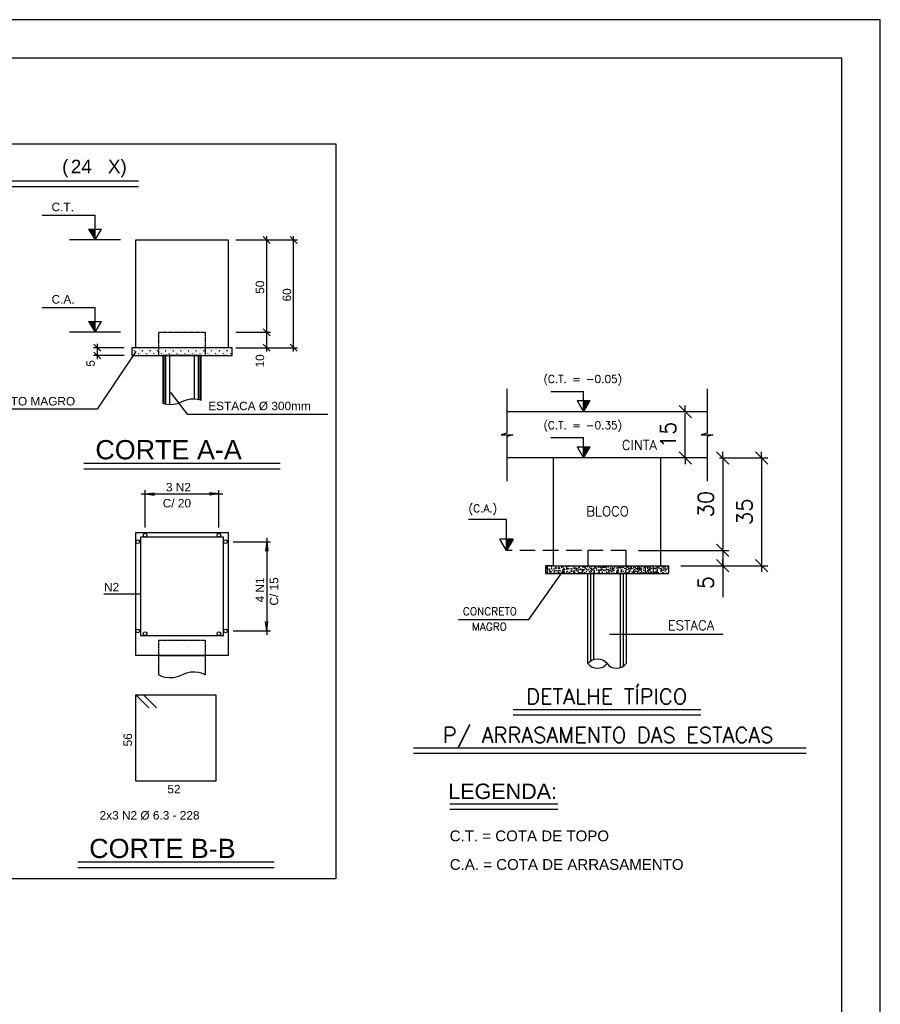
# Model space of a CAD drawing. Header units: millimetres. Extents: x 10870 to 13564, y 7013 to 8529.
# Tile 8 of 8: x 12414 to 12972, y 7889 to 8529. Entities that reach past the tile are written whole.
import ezdxf
from ezdxf.enums import TextEntityAlignment as Align

# ---------------------------------------------------------------- set-up
doc = ezdxf.new("R2010")
doc.units = ezdxf.units.MM
doc.linetypes.add('ESTILO_TQS_0001', pattern=[0.3, 0.2, -0.1])
for name, color, linetype in [('1', 1, 'Continuous'), ('2', 2, 'Continuous'), ('252', 252, 'Continuous'), ('3', 3, 'Continuous'), ('6', 6, 'Continuous'), ('COTA', 1, 'Continuous'), ('HACHURA', 1, 'Continuous'), ('PENA1', 1, 'Continuous'), ('PENA2', 2, 'Continuous'), ('PENA3', 3, 'Continuous'), ('PENA5', 5, 'Continuous'), ('PENA8', 8, 'Continuous'), ('R100', 3, 'Continuous'), ('R140', 6, 'Continuous'), ('R175', 6, 'Continuous'), ('R80', 2, 'Continuous'), ('TRACEJADO', 1, 'ESTILO_TQS_0001')]:
    doc.layers.add(name, color=color, linetype=linetype)
doc.styles.add('R80', font='romans.shx', dxfattribs={"height": 10, "bigfont": 'DDZPORT.shx'})
doc.styles.add('ROMANS', font='ROMANS.shx', dxfattribs={"height": 11})
doc.styles.get("Standard").update_dxf_attribs({"font": 'arial.ttf'})
doc.dimstyles.new('USER-25', dxfattribs={"dimscale": 0.8, "dimtxt": 10, "dimasz": 1, "dimexe": 5, "dimexo": 10, "dimgap": 7.5, "dimtad": 1, "dimdec": 1, "dimlfac": 0.5, "dimdsep": 46, "dimtxsty": 'R80', "dimblk1": 'TIC', "dimblk2": 'TIC', "dimsah": 1, "dimcen": 0, "dimclrd": 1, "dimclre": 1, "dimclrt": 2, "dimadec": 0, "dimazin": 0, "dimtfac": 1, "dimtdec": 1, "dimtmove": 0, "dimatfit": 3, "dimldrblk": 'TIC', "dimfxl": 1, "dimtolj": 1, "dimarcsym": 0})

# ---------------------------------------------------------------- blocks, each defined once
blk = doc.blocks.new('TIC')
at = {"layer": '2'}
blk.add_line((0, 0), (5, 0), dxfattribs=at)
at = {"layer": '6'}
blk.add_line((-5, -5), (5, 5), dxfattribs=at)
blk = doc.blocks.new('*D26')
at = {"layer": 'COTA', "color": 1, "lineweight": -2, "ltscale": 50, "transparency": 16777216}
for p, q in [((12815.44, 8183.84), (12874.08, 8183.84)), ((12870.08, 8184.64), (12870.08, 8185.44)), ((12870.08, 8183.84), (12870.08, 8173.84)), ((12842.94, 8173.84), (12874.08, 8173.84)), ((12870.08, 8173.04), (12870.08, 8153.44))]:
    blk.add_line(p, q, dxfattribs=at)
at = {"layer": 'Defpoints', "color": 0, "ltscale": 50, "transparency": 16777216}
for p in [(12807.44, 8183.84), (12834.94, 8173.84), (12870.08, 8173.84)]:
    blk.add_point(p, dxfattribs=at)
at = {"layer": 'COTA', "color": 1, "lineweight": -2, "ltscale": 50, "transparency": 16777216, "xscale": 0.8, "yscale": 0.8, "zscale": 0.8}
for p, rotation in [((12870.08, 8183.84), 270), ((12870.08, 8173.84), 90)]:
    blk.add_blockref('TIC', p, dxfattribs=dict(at, rotation=rotation))
at = {"layer": 'COTA', "color": 2, "ltscale": 50, "transparency": 16777216, "insert": (12859.04, 8162.84), "char_height": 10, "attachment_point": 5, "rotation": 90, "style": 'R80'}
blk.add_mtext('\\A1;5', dxfattribs=at)
blk = doc.blocks.new('*D23')
at = {"layer": 'COTA', "color": 1, "lineweight": -2, "ltscale": 50, "transparency": 16777216}
for p, q in [((12867.94, 8243.84), (12899.36, 8243.84)), ((12895.36, 8243.04), (12895.36, 8174.64)), ((12842.94, 8173.84), (12899.36, 8173.84))]:
    blk.add_line(p, q, dxfattribs=at)
at = {"layer": 'Defpoints', "color": 0, "ltscale": 50, "transparency": 16777216}
for p in [(12859.94, 8243.84), (12834.94, 8173.84), (12895.36, 8173.84)]:
    blk.add_point(p, dxfattribs=at)
at = {"layer": 'COTA', "color": 1, "lineweight": -2, "ltscale": 50, "transparency": 16777216, "xscale": 0.8, "yscale": 0.8, "zscale": 0.8}
for p, rotation in [((12895.36, 8243.84), 90), ((12895.36, 8173.84), 270)]:
    blk.add_blockref('TIC', p, dxfattribs=dict(at, rotation=rotation))
at = {"layer": 'COTA', "color": 2, "ltscale": 50, "transparency": 16777216, "insert": (12884.31, 8208.84), "char_height": 10, "attachment_point": 5, "rotation": 90, "style": 'R80'}
blk.add_mtext('\\A1;35', dxfattribs=at)
blk = doc.blocks.new('*D24')
at = {"layer": 'COTA', "color": 1, "lineweight": -2, "ltscale": 50, "transparency": 16777216}
for p, q in [((12867.94, 8243.84), (12874.08, 8243.84)), ((12870.08, 8243.04), (12870.08, 8184.64)), ((12815.44, 8183.84), (12874.08, 8183.84))]:
    blk.add_line(p, q, dxfattribs=at)
at = {"layer": 'Defpoints', "color": 0, "ltscale": 50, "transparency": 16777216}
for p in [(12859.94, 8243.84), (12807.44, 8183.84), (12870.08, 8183.84)]:
    blk.add_point(p, dxfattribs=at)
at = {"layer": 'COTA', "color": 1, "lineweight": -2, "ltscale": 50, "transparency": 16777216, "xscale": 0.8, "yscale": 0.8, "zscale": 0.8}
for p, rotation in [((12870.08, 8243.84), 90), ((12870.08, 8183.84), 270)]:
    blk.add_blockref('TIC', p, dxfattribs=dict(at, rotation=rotation))
at = {"layer": 'COTA', "color": 2, "ltscale": 50, "transparency": 16777216, "insert": (12859.04, 8213.84), "char_height": 10, "attachment_point": 5, "rotation": 90, "style": 'R80'}
blk.add_mtext('\\A1;30', dxfattribs=at)
blk = doc.blocks.new('*D25')
at = {"layer": 'COTA', "color": 1, "lineweight": -2, "ltscale": 50, "transparency": 16777216}
for p, q in [((12845.71, 8244.64), (12845.71, 8273.04)), ((12853.71, 8273.84), (12849.71, 8273.84)), ((12853.71, 8243.84), (12849.71, 8243.84))]:
    blk.add_line(p, q, dxfattribs=at)
at = {"layer": 'Defpoints', "color": 0, "ltscale": 50, "transparency": 16777216}
for p in [(12845.71, 8273.84), (12845.71, 8273.84), (12845.71, 8243.84)]:
    blk.add_point(p, dxfattribs=at)
at = {"layer": 'COTA', "color": 1, "lineweight": -2, "ltscale": 50, "transparency": 16777216, "xscale": 0.8, "yscale": 0.8, "zscale": 0.8}
for p, rotation in [((12845.71, 8273.84), 90), ((12845.71, 8243.84), 270)]:
    blk.add_blockref('TIC', p, dxfattribs=dict(at, rotation=rotation))
at = {"layer": 'COTA', "color": 2, "ltscale": 50, "transparency": 16777216, "insert": (12834.67, 8258.84), "char_height": 10, "attachment_point": 5, "rotation": 90, "style": 'R80'}
blk.add_mtext('\\A1;15', dxfattribs=at)

msp = doc.modelspace()

# ---------------------------------------------------------------- hatches: boundary and pattern name
at = {"layer": '2', "ltscale": 50}
for points in [[(12784.07, 8281.14), (12779.76, 8281.14), (12779.76, 8273.84)], [(12784.07, 8251.14), (12779.76, 8251.14), (12779.76, 8243.84)], [(12733.96, 8191.14), (12729.66, 8191.14), (12729.66, 8183.84)]]:
    msp.add_hatch(color=256, dxfattribs=at).paths.add_polyline_path(points)
at = {"layer": 'HACHURA', "ltscale": 50}
h = msp.add_hatch(dxfattribs=at)
h.set_pattern_fill('AR-CONC', color=256, scale=0.5, style=0)
h.set_pattern_definition([(50, (-68841.3054, 72608.4626), (3.58630091, -0.313760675), [0.375, -4.125]), (355, (-68841.3054, 72608.4626), (-0.69375667, 3.76096067), [0.3, -3.3]), (100.4514, (-68841.0065, 72608.4364), (2.89254691, 3.44719771), [0.31870095, -3.50571056]), (46.1842, (-68841.3054, 72609.4626), (5.33620524, -0.82759507), [0.5625, -6.1875]), (96.6356, (-68840.8607, 72609.3936), (4.67331353, 4.87058935), [0.47805144, -5.258565]), (351.1842, (-68841.3054, 72609.4626), (4.67330973, 4.870593), [0.45, -4.95]), (21, (-68840.8054, 72609.2126), (2.98453526, -2.01309445), [0.375, -4.125]), (326, (-68840.8054, 72609.2126), (1.21657666, 3.62575023), [0.3, -3.3]), (71.4514, (-68840.5566, 72609.0448), (4.20111314, 1.61265248), [0.31870095, -3.50571056]), (37.5, (-68841.3054, 72608.4626), (0.060799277, 1.664469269), [0, -3.26, 0, -3.35, 0, -3.3125]), (7.5, (-68841.3054, 72608.4626), (1.315347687, 1.97205856), [0, -1.91, 0, -3.185, 0, -1.2625]), (327.5, (-68842.4204, 72608.4626), (2.669112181, -0.112774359), [0, -1.25, 0, -3.9, 0, -5.175]), (317.5, (-68842.9204, 72608.4626), (2.915930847, 0.50052491), [0, -1.625, 0, -2.59, 0, -3.675])])
h.paths.add_polyline_path([(12834.94, 8173.84), (12829.94, 8173.84), (12759.94, 8173.84), (12754.94, 8173.84), (12754.94, 8168.84), (12834.94, 8168.84)])

# ---------------------------------------------------------------- linework, layer by layer
at = {"layer": '1', "ltscale": 50}
for p, q in [((12744.19, 8138.98), (12767.08, 8171.42)), ((12698.59, 8138.98), (12744.19, 8138.98)), ((12796.59, 8129.48), (12870.3, 8129.48))]:
    msp.add_line(p, q, dxfattribs=at)
at = {"layer": '1', "linetype": 'Continuous'}
for p, q in [((12855.81, 8076.8), (12734.05, 8076.8)), ((12924.24, 8051.8), (12669.27, 8051.8))]:
    msp.add_line(p, q, dxfattribs=at)
at = {"layer": '1', "ltscale": 50}
for points in [[(12729.94, 8288.84), (12729.94, 8259.97), (12726.18, 8258.84), (12733.7, 8258.84), (12729.94, 8257.7), (12729.94, 8228.84)], [(12859.94, 8288.84), (12859.94, 8259.97), (12856.18, 8258.84), (12863.7, 8258.84), (12859.94, 8257.7), (12859.94, 8228.84)]]:
    msp.add_lwpolyline(points, dxfattribs=at)
at = {"layer": '2', "ltscale": 50}
for centre, start, end in [((12788.69, 8105.24), 38.71799, 141.28201), ((12788.69, 8115.27), 218.71799, 321.28201), ((12801.19, 8115.27), 218.71799, 321.28201)]:
    msp.add_arc(centre, 8.01, start, end, dxfattribs=at)
at = {"layer": '252', "ltscale": 50}
for p, q in [((12784.54, 8111.82), (12784.54, 8168.84)), ((12786.34, 8112.64), (12786.34, 8168.84)), ((12803.54, 8168.84), (12803.54, 8107.87)), ((12805.34, 8168.84), (12805.34, 8108.69))]:
    msp.add_line(p, q, dxfattribs=at)
at = {"layer": '3', "ltscale": 50}
for p, q in [((12859.94, 8273.84), (12729.94, 8273.84)), ((12859.94, 8243.84), (12729.94, 8243.84)), ((12754.94, 8173.84), (12754.94, 8168.84)), ((12759.94, 8173.84), (12754.94, 8173.84)), ((12754.94, 8168.84), (12834.94, 8168.84)), ((12764.94, 8173.84), (12824.94, 8173.84)), ((12782.44, 8110.26), (12782.44, 8168.84)), ((12807.44, 8168.84), (12807.44, 8110.26)), ((12829.94, 8173.84), (12834.94, 8173.84)), ((12834.94, 8173.84), (12834.94, 8168.84))]:
    msp.add_line(p, q, dxfattribs=at)
msp.add_lwpolyline([(12759.94, 8173.84), (12829.94, 8173.84), (12829.94, 8243.84), (12759.94, 8243.84)], close=True, dxfattribs=at)
at = {"layer": '6'}
for p, q in [((12855.81, 8080.3), (12734.05, 8080.3)), ((12924.24, 8055.3), (12669.27, 8055.3)), ((12692.83, 8019.27), (12762.99, 8019.27))]:
    msp.add_line(p, q, dxfattribs=at)
at = {"layer": 'PENA1', "linetype": 'Continuous'}
msp.add_line((12692.83, 8015.77), (12762.99, 8015.77), dxfattribs=at)
at = {"layer": 'PENA1', "linetype": 'ESTILO_TQS_0001'}
msp.add_lwpolyline([(12503.94, 8115.48), (12503.94, 8125.48), (12533.94, 8125.48), (12533.94, 8115.48)], dxfattribs=at)
at = {"layer": 'PENA2', "linetype": 'Continuous'}
for p, q in [((12428.07, 8401.67), (12462.44, 8401.67)), ((12462.44, 8385.48), (12462.44, 8401.67)), ((12458.3, 8392.51), (12462.44, 8385.48)), ((12458.3, 8392.51), (12466.58, 8392.51)), ((12458.58, 8392.03), (12462.44, 8392.03)), ((12458.86, 8391.55), (12462.44, 8391.55)), ((12462.44, 8385.48), (12466.58, 8392.51)), ((12478.94, 8385.48), (12445.94, 8385.48)), ((12459.15, 8391.06), (12462.44, 8391.06)), ((12459.43, 8390.58), (12462.44, 8390.58)), ((12459.72, 8390.1), (12462.44, 8390.1)), ((12460, 8389.62), (12462.44, 8389.62)), ((12460.28, 8389.14), (12462.44, 8389.14)), ((12460.57, 8388.66), (12462.44, 8388.66)), ((12460.85, 8388.18), (12462.44, 8388.18)), ((12461.13, 8387.69), (12462.44, 8387.69)), ((12461.42, 8387.21), (12462.44, 8387.21)), ((12461.7, 8386.73), (12462.44, 8386.73)), ((12461.7, 8386.73), (12462.44, 8386.73)), ((12461.99, 8386.25), (12462.44, 8386.25)), ((12462.27, 8385.77), (12462.44, 8385.77)), ((12553.94, 8385.48), (12576.44, 8385.48)), ((12553.94, 8385.48), (12593.94, 8385.48)), ((12576.15, 8383.27), (12571.73, 8387.69)), ((12573.94, 8322.98), (12573.94, 8387.98)), ((12593.65, 8383.27), (12589.23, 8387.69)), ((12591.44, 8312.98), (12591.44, 8387.98)), ((12428.07, 8341.67), (12462.44, 8341.67)), ((12462.44, 8325.48), (12462.44, 8341.67)), ((12458.3, 8332.51), (12462.44, 8325.48)), ((12458.3, 8332.51), (12466.58, 8332.51)), ((12458.58, 8332.03), (12462.44, 8332.03)), ((12458.86, 8331.55), (12462.44, 8331.55)), ((12459.15, 8331.06), (12462.44, 8331.06)), ((12459.43, 8330.58), (12462.44, 8330.58)), ((12459.72, 8330.1), (12462.44, 8330.1)), ((12460, 8329.62), (12462.44, 8329.62)), ((12460.28, 8329.14), (12462.44, 8329.14)), ((12460.57, 8328.66), (12462.44, 8328.66)), ((12460.85, 8328.18), (12462.44, 8328.18)), ((12461.13, 8327.69), (12462.44, 8327.69)), ((12462.44, 8325.48), (12466.58, 8332.51)), ((12576.15, 8323.27), (12571.73, 8327.69)), ((12576.15, 8323.27), (12571.73, 8327.69)), ((12573.94, 8312.98), (12573.94, 8327.98)), ((12478.94, 8325.48), (12445.94, 8325.48)), ((12461.42, 8327.21), (12462.44, 8327.21)), ((12461.7, 8326.73), (12462.44, 8326.73)), ((12461.7, 8326.73), (12462.44, 8326.73)), ((12461.99, 8326.25), (12462.44, 8326.25)), ((12462.27, 8325.77), (12462.44, 8325.77)), ((12548.94, 8325.48), (12548.94, 8325.48)), ((12548.94, 8325.48), (12548.94, 8325.48)), ((12553.94, 8325.48), (12576.44, 8325.48)), ((12553.94, 8325.48), (12576.44, 8325.48)), ((12481.44, 8315.48), (12461.44, 8315.48)), ((12461.73, 8317.69), (12466.15, 8313.27)), ((12463.94, 8317.98), (12463.94, 8307.98)), ((12486.44, 8315.48), (12486.44, 8315.48)), ((12548.94, 8315.48), (12548.94, 8315.48)), ((12548.94, 8315.48), (12548.94, 8315.48)), ((12553.94, 8315.48), (12576.44, 8315.48)), ((12553.94, 8315.48), (12593.94, 8315.48)), ((12576.15, 8313.27), (12571.73, 8317.69)), ((12593.65, 8313.27), (12589.23, 8317.69)), ((12481.44, 8310.48), (12461.44, 8310.48)), ((12461.73, 8312.69), (12466.15, 8308.27)), ((12488.94, 8312.98), (12463.94, 8275.48)), ((12486.44, 8310.48), (12486.44, 8310.48)), ((12486.84, 8310.8), (12486.86, 8310.95)), ((12486.84, 8310.8), (12487.04, 8310.87)), ((12486.86, 8310.95), (12487.04, 8310.87)), ((12488, 8313.35), (12488.12, 8313.62)), ((12488, 8313.35), (12488.41, 8313.35)), ((12488.12, 8313.62), (12488.41, 8313.35)), ((12490.67, 8311.55), (12490.71, 8311.74)), ((12490.81, 8311.56), (12490.67, 8311.55)), ((12490.81, 8311.56), (12490.71, 8311.74)), ((12491.84, 8310.8), (12491.86, 8310.95)), ((12491.84, 8310.8), (12492.04, 8310.87)), ((12491.86, 8310.95), (12492.04, 8310.87)), ((12493, 8313.35), (12493.12, 8313.62)), ((12493, 8313.35), (12493.41, 8313.35)), ((12493.12, 8313.62), (12493.41, 8313.35)), ((12495.67, 8311.55), (12495.71, 8311.74)), ((12495.81, 8311.56), (12495.67, 8311.55)), ((12495.81, 8311.56), (12495.71, 8311.74)), ((12496.84, 8310.8), (12496.86, 8310.95)), ((12496.84, 8310.8), (12497.04, 8310.87)), ((12496.86, 8310.95), (12497.04, 8310.87)), ((12498, 8313.35), (12498.12, 8313.62)), ((12498, 8313.35), (12498.41, 8313.35)), ((12498.12, 8313.62), (12498.41, 8313.35)), ((12500.67, 8311.55), (12500.71, 8311.74)), ((12500.81, 8311.56), (12500.67, 8311.55)), ((12500.81, 8311.56), (12500.71, 8311.74)), ((12501.84, 8310.8), (12501.86, 8310.95)), ((12501.84, 8310.8), (12502.04, 8310.87)), ((12501.86, 8310.95), (12502.04, 8310.87)), ((12503, 8313.35), (12503.12, 8313.62)), ((12503, 8313.35), (12503.41, 8313.35)), ((12503.12, 8313.62), (12503.41, 8313.35)), ((12505.67, 8311.55), (12505.71, 8311.74)), ((12505.81, 8311.56), (12505.67, 8311.55)), ((12505.81, 8311.56), (12505.71, 8311.74)), ((12506.84, 8310.8), (12506.86, 8310.95)), ((12506.84, 8310.8), (12507.04, 8310.87)), ((12506.86, 8310.95), (12507.04, 8310.87)), ((12507.16, 8310.48), (12507.16, 8279.24)), ((12508, 8313.35), (12508.12, 8313.62)), ((12508, 8313.35), (12508.41, 8313.35)), ((12508.12, 8313.62), (12508.41, 8313.35)), ((12508.15, 8310.48), (12508.15, 8279.01)), ((12510.67, 8311.55), (12510.71, 8311.74)), ((12510.81, 8311.56), (12510.67, 8311.55)), ((12510.81, 8311.56), (12510.71, 8311.74)), ((12510.76, 8310.48), (12510.76, 8278.68)), ((12511.84, 8310.8), (12511.86, 8310.95)), ((12511.84, 8310.8), (12512.04, 8310.87)), ((12511.86, 8310.95), (12512.04, 8310.87)), ((12513, 8313.35), (12513.12, 8313.62)), ((12513, 8313.35), (12513.41, 8313.35)), ((12513.12, 8313.62), (12513.41, 8313.35)), ((12515.67, 8311.55), (12515.71, 8311.74)), ((12515.81, 8311.56), (12515.67, 8311.55)), ((12515.81, 8311.56), (12515.71, 8311.74)), ((12516.84, 8310.8), (12516.86, 8310.95)), ((12516.84, 8310.8), (12517.04, 8310.87)), ((12516.86, 8310.95), (12517.04, 8310.87)), ((12518, 8313.35), (12518.12, 8313.62)), ((12518, 8313.35), (12518.41, 8313.35)), ((12518.12, 8313.62), (12518.41, 8313.35)), ((12520.67, 8311.55), (12520.71, 8311.74)), ((12520.81, 8311.56), (12520.67, 8311.55)), ((12520.81, 8311.56), (12520.71, 8311.74)), ((12521.84, 8310.8), (12521.86, 8310.95)), ((12521.84, 8310.8), (12522.04, 8310.87)), ((12521.86, 8310.95), (12522.04, 8310.87)), ((12523, 8313.35), (12523.12, 8313.62)), ((12523, 8313.35), (12523.41, 8313.35)), ((12523.12, 8313.62), (12523.41, 8313.35)), ((12525.67, 8311.55), (12525.71, 8311.74)), ((12525.81, 8311.56), (12525.67, 8311.55)), ((12525.81, 8311.56), (12525.71, 8311.74)), ((12526.84, 8310.8), (12526.86, 8310.95)), ((12526.84, 8310.8), (12527.04, 8310.87)), ((12526.86, 8310.95), (12527.04, 8310.87)), ((12527.12, 8282.27), (12527.12, 8310.48)), ((12528, 8313.35), (12528.12, 8313.62)), ((12528, 8313.35), (12528.41, 8313.35)), ((12528.12, 8313.62), (12528.41, 8313.35)), ((12529.73, 8281.95), (12529.73, 8310.48)), ((12530.67, 8311.55), (12530.71, 8311.74)), ((12530.81, 8311.56), (12530.67, 8311.55)), ((12530.81, 8311.56), (12530.71, 8311.74)), ((12530.72, 8281.71), (12530.72, 8310.48)), ((12531.84, 8310.8), (12531.86, 8310.95)), ((12531.84, 8310.8), (12532.04, 8310.87)), ((12531.86, 8310.95), (12532.04, 8310.87)), ((12533, 8313.35), (12533.12, 8313.62)), ((12533, 8313.35), (12533.41, 8313.35)), ((12533.12, 8313.62), (12533.41, 8313.35)), ((12535.67, 8311.55), (12535.71, 8311.74)), ((12535.81, 8311.56), (12535.67, 8311.55)), ((12535.81, 8311.56), (12535.71, 8311.74)), ((12536.84, 8310.8), (12536.86, 8310.95)), ((12536.84, 8310.8), (12537.04, 8310.87)), ((12536.86, 8310.95), (12537.04, 8310.87)), ((12538, 8313.35), (12538.12, 8313.62)), ((12538, 8313.35), (12538.41, 8313.35)), ((12538.12, 8313.62), (12538.41, 8313.35)), ((12540.67, 8311.55), (12540.71, 8311.74)), ((12540.81, 8311.56), (12540.67, 8311.55)), ((12540.81, 8311.56), (12540.71, 8311.74)), ((12541.84, 8310.8), (12541.86, 8310.95)), ((12541.84, 8310.8), (12542.04, 8310.87)), ((12541.86, 8310.95), (12542.04, 8310.87)), ((12543, 8313.35), (12543.12, 8313.62)), ((12543, 8313.35), (12543.41, 8313.35)), ((12543.12, 8313.62), (12543.41, 8313.35)), ((12545.67, 8311.55), (12545.71, 8311.74)), ((12545.81, 8311.56), (12545.67, 8311.55)), ((12545.81, 8311.56), (12545.71, 8311.74)), ((12546.84, 8310.8), (12546.86, 8310.95)), ((12546.84, 8310.8), (12547.04, 8310.87)), ((12546.86, 8310.95), (12547.04, 8310.87)), ((12548, 8313.35), (12548.12, 8313.62)), ((12548, 8313.35), (12548.41, 8313.35)), ((12548.12, 8313.62), (12548.41, 8313.35)), ((12550.67, 8311.55), (12550.71, 8311.74)), ((12550.81, 8311.56), (12550.67, 8311.55)), ((12550.81, 8311.56), (12550.71, 8311.74)), ((12511.44, 8286.48), (12522.32, 8272.4)), ((12463.94, 8275.48), (12373.9, 8275.48)), ((12522.32, 8272.4), (12613.65, 8272.4)), ((12492.44, 8220.48), (12545.44, 8220.48)), ((12494.94, 8198.73), (12494.94, 8222.98)), ((12542.94, 8198.73), (12542.94, 8222.98)), ((12494.94, 8193.73), (12494.94, 8193.73)), ((12542.94, 8193.73), (12542.94, 8193.73)), ((12547.19, 8189.48), (12547.19, 8189.48)), ((12552.19, 8189.48), (12576.44, 8189.48)), ((12573.94, 8191.98), (12573.94, 8128.98)), ((12491.94, 8155.48), (12468.22, 8155.48)), ((12547.19, 8131.48), (12547.19, 8131.48)), ((12552.19, 8131.48), (12576.44, 8131.48))]:
    msp.add_line(p, q, dxfattribs=at)
msp.add_lwpolyline([(12972.41, 8528.56), (10869.91, 8528.56), (10869.91, 7043.56), (12972.41, 7043.56)], close=True, dxfattribs=at)
for points in [[(12161.44, 8447.98), (12618.94, 8447.98), (12618.94, 7970.48), (12161.44, 7970.48), (12161.44, 8447.98)], [(12290.16, 8420.23), (12490.72, 8420.23)], [(12486.44, 8315.48), (12486.44, 8310.48), (12551.44, 8310.48), (12551.44, 8315.48), (12486.44, 8315.48)], [(12531.44, 8281.51), (12531.44, 8310.48), (12506.44, 8310.48), (12506.44, 8279.44)], [(12506.44, 8279.44), (12507.86, 8279.05), (12510.53, 8278.68), (12513.47, 8278.78), (12516.03, 8279.31), (12517.27, 8279.73), (12518.94, 8280.48)], [(12518.94, 8280.48), (12520.61, 8281.23), (12521.85, 8281.65), (12524.41, 8282.18), (12527.35, 8282.28), (12530.02, 8281.91), (12531.44, 8281.51)], [(12455.19, 8236.73), (12582.69, 8236.73)], [(12488.94, 8195.48), (12548.94, 8195.48), (12548.94, 8115.48), (12488.94, 8115.48), (12488.94, 8195.48)], [(12493.69, 8193.73), (12494.06, 8194.61), (12494.94, 8194.98), (12495.82, 8194.61), (12496.19, 8193.73), (12495.82, 8192.84), (12494.94, 8192.48), (12494.06, 8192.84), (12493.69, 8193.73)], [(12496.19, 8193.73), (12495.82, 8194.61)], [(12541.69, 8193.73), (12542.06, 8194.61), (12542.94, 8194.98), (12543.82, 8194.61), (12544.19, 8193.73), (12543.82, 8192.84), (12542.94, 8192.48), (12542.06, 8192.84), (12541.69, 8193.73)], [(12544.19, 8193.73), (12543.82, 8194.61)], [(12488.94, 8189.48), (12489.31, 8190.36), (12490.19, 8190.73), (12491.07, 8190.36), (12491.44, 8189.48), (12491.07, 8188.59), (12490.19, 8188.23), (12489.31, 8188.59), (12488.94, 8189.48)], [(12491.44, 8189.48), (12491.07, 8190.36)], [(12545.94, 8189.48), (12546.31, 8190.36), (12547.19, 8190.73), (12548.07, 8190.36), (12548.44, 8189.48), (12548.07, 8188.59), (12547.19, 8188.23), (12546.31, 8188.59), (12545.94, 8189.48)], [(12548.44, 8189.48), (12548.07, 8190.36)], [(12488.94, 8131.48), (12489.31, 8132.36), (12490.19, 8132.73), (12491.07, 8132.36), (12491.44, 8131.48), (12491.07, 8130.59), (12490.19, 8130.23), (12489.31, 8130.59), (12488.94, 8131.48)], [(12491.44, 8131.48), (12491.07, 8132.36)], [(12493.69, 8129.73), (12494.06, 8130.61), (12494.94, 8130.98), (12495.82, 8130.61), (12496.19, 8129.73), (12495.82, 8128.84), (12494.94, 8128.48), (12494.06, 8128.84), (12493.69, 8129.73)], [(12496.19, 8129.73), (12495.82, 8130.61)], [(12541.69, 8129.73), (12542.06, 8130.61), (12542.94, 8130.98), (12543.82, 8130.61), (12544.19, 8129.73), (12543.82, 8128.84), (12542.94, 8128.48), (12542.06, 8128.84), (12541.69, 8129.73)], [(12544.19, 8129.73), (12543.82, 8130.61)], [(12545.94, 8131.48), (12546.31, 8132.36), (12547.19, 8132.73), (12548.07, 8132.36), (12548.44, 8131.48), (12548.07, 8130.59), (12547.19, 8130.23), (12546.31, 8130.59), (12545.94, 8131.48)], [(12548.44, 8131.48), (12548.07, 8132.36)], [(12503.94, 8102.98), (12503.94, 8115.48), (12533.94, 8115.48), (12533.94, 8102.98)], [(12533.94, 8102.98), (12532.77, 8103.53), (12531.62, 8103.96), (12530.02, 8104.41), (12527.35, 8104.78), (12524.41, 8104.68), (12521.85, 8104.15), (12520.61, 8103.73), (12518.94, 8102.98)], [(12503.94, 8102.98), (12505.11, 8102.43), (12506.26, 8101.99), (12507.86, 8101.55), (12510.53, 8101.18), (12513.47, 8101.28), (12516.03, 8101.81), (12517.27, 8102.23), (12518.94, 8102.98)], [(12451.19, 7977.73), (12578.69, 7977.73)]]:
    msp.add_lwpolyline(points, dxfattribs=at)
at = {"layer": 'PENA2', "linetype": 'ESTILO_TQS_0001'}
msp.add_lwpolyline([(12503.94, 8310.48), (12503.94, 8325.48), (12533.94, 8325.48), (12533.94, 8310.48)], dxfattribs=at)
at = {"layer": 'PENA2', "linetype": 'Continuous'}
for centre in [(12486.62, 8314.85), (12489.17, 8315.3), (12491.62, 8314.85), (12494.17, 8315.3), (12496.62, 8314.85), (12499.17, 8315.3), (12501.62, 8314.85), (12504.17, 8315.3), (12506.62, 8314.85), (12509.17, 8315.3), (12511.62, 8314.85), (12514.17, 8315.3), (12516.62, 8314.85), (12519.17, 8315.3), (12521.62, 8314.85), (12524.17, 8315.3), (12526.62, 8314.85), (12529.17, 8315.3), (12531.62, 8314.85), (12534.17, 8315.3), (12536.62, 8314.85), (12539.17, 8315.3), (12541.62, 8314.85), (12544.17, 8315.3), (12546.62, 8314.85), (12549.17, 8315.3), (12486.44, 8314.62), (12486.93, 8312.24), (12488.63, 8311.21), (12490.04, 8313.09), (12490.73, 8314.52), (12491.44, 8314.62), (12491.93, 8312.24), (12493.63, 8311.21), (12495.73, 8314.52), (12496.44, 8314.62), (12496.93, 8312.24), (12498.63, 8311.21), (12500.04, 8313.09), (12500.73, 8314.52), (12501.44, 8314.62), (12501.93, 8312.24), (12503.63, 8311.21), (12505.04, 8313.09), (12505.73, 8314.52), (12506.44, 8314.62), (12506.93, 8312.24), (12508.63, 8311.21), (12510.04, 8313.09), (12510.73, 8314.52), (12511.44, 8314.62), (12511.93, 8312.24), (12513.63, 8311.21), (12515.04, 8313.09), (12515.73, 8314.52), (12516.44, 8314.62), (12516.93, 8312.24), (12518.63, 8311.21), (12520.04, 8313.09), (12520.73, 8314.52), (12521.44, 8314.62), (12521.93, 8312.24), (12523.63, 8311.21), (12525.04, 8313.09), (12525.73, 8314.52), (12526.44, 8314.62), (12526.93, 8312.24), (12528.63, 8311.21), (12530.04, 8313.09), (12530.73, 8314.52), (12531.44, 8314.62), (12531.93, 8312.24), (12533.63, 8311.21), (12535.04, 8313.09), (12535.73, 8314.52), (12536.44, 8314.62), (12536.93, 8312.24), (12538.63, 8311.21), (12540.04, 8313.09), (12540.73, 8314.52), (12541.44, 8314.62), (12541.93, 8312.24), (12543.63, 8311.21), (12545.04, 8313.09), (12545.73, 8314.52), (12546.44, 8314.62), (12546.93, 8312.24), (12548.63, 8311.21), (12550.04, 8313.09), (12550.73, 8314.52)]:
    msp.add_circle(centre, 0.000125, dxfattribs=at)
at = {"layer": 'PENA3', "linetype": 'Continuous'}
for p, q in [((12494.94, 8193.73), (12494.94, 8193.73)), ((12542.94, 8193.73), (12542.94, 8193.73)), ((12547.19, 8189.48), (12547.19, 8189.48)), ((12547.19, 8131.48), (12547.19, 8131.48))]:
    msp.add_line(p, q, dxfattribs=at)
msp.add_lwpolyline([(12488.94, 8385.48), (12548.94, 8385.48), (12548.94, 8315.48), (12488.94, 8315.48), (12488.94, 8385.48)], dxfattribs=at)
at = {"layer": 'PENA5', "linetype": 'Continuous'}
for p, q in [((12494.94, 8220.48), (12501.14, 8221.29)), ((12494.94, 8220.48), (12501.14, 8219.66)), ((12542.94, 8220.48), (12536.74, 8221.29)), ((12542.94, 8220.48), (12536.74, 8219.66)), ((12573.94, 8189.48), (12573.12, 8183.28)), ((12573.94, 8189.48), (12574.76, 8183.28)), ((12573.94, 8131.48), (12573.12, 8137.67)), ((12573.94, 8131.48), (12574.76, 8137.67))]:
    msp.add_line(p, q, dxfattribs=at)
for points in [[(12290.16, 8423.98), (12490.72, 8423.98)], [(12455.19, 8240.48), (12582.69, 8240.48)], [(12491.94, 8192.48), (12491.94, 8128.48), (12545.94, 8128.48), (12545.94, 8192.48), (12491.94, 8192.48)], [(12488.94, 8089.98), (12540.94, 8089.98), (12540.94, 8033.98), (12488.94, 8033.98), (12488.94, 8089.98)], [(12488.94, 8089.98), (12497.43, 8081.49)], [(12493.94, 8089.98), (12502.43, 8081.49)], [(12451.19, 7981.48), (12578.69, 7981.48)]]:
    msp.add_lwpolyline(points, dxfattribs=at)
at = {"layer": 'PENA8', "linetype": 'Continuous'}
msp.add_lwpolyline([(12947.41, 8503.56), (10919.91, 8503.56), (10919.91, 7068.56), (12947.41, 7068.56), (12947.41, 8503.56)], dxfattribs=at)
at = {"layer": 'R80', "ltscale": 50}
for p, q in [((12758.54, 8287.05), (12779.76, 8287.05)), ((12779.76, 8273.84), (12779.76, 8287.05)), ((12775.46, 8281.14), (12784.07, 8281.14)), ((12775.46, 8281.14), (12779.76, 8273.84)), ((12779.76, 8273.84), (12784.07, 8281.14)), ((12758.54, 8257.05), (12779.76, 8257.05)), ((12775.46, 8251.14), (12784.07, 8251.14)), ((12775.46, 8251.14), (12779.76, 8243.84)), ((12779.76, 8243.84), (12779.76, 8257.05)), ((12779.76, 8243.84), (12784.07, 8251.14)), ((12729.66, 8203.99), (12705.03, 8203.99)), ((12729.66, 8183.84), (12729.66, 8203.99)), ((12729.66, 8183.84), (12725.35, 8191.14)), ((12733.96, 8191.14), (12725.35, 8191.14)), ((12733.96, 8191.14), (12729.66, 8183.84))]:
    msp.add_line(p, q, dxfattribs=at)
at = {"layer": 'TRACEJADO', "ltscale": 50}
for p, q in [((12778.36, 8183.84), (12729.66, 8183.84)), ((12807.44, 8183.84), (12782.44, 8183.84)), ((12782.44, 8183.84), (12782.44, 8173.84)), ((12807.44, 8173.84), (12807.44, 8183.84))]:
    msp.add_line(p, q, dxfattribs=at)

# ---------------------------------------------------------------- texts
at = {"layer": 'PENA2', "linetype": 'Continuous'}
for s, height, p in [('(', 8.75, (12441.1, 8428.82)), ('X)', 8.75, (12470.85, 8428.82)), ('C.T.', 5.5, (12434.25, 8404.16)), ('C.A.', 5.5, (12434.25, 8344.16)), ('CONCRETO MAGRO', 5.5, (12374.44, 8277.98)), ('ESTACA %%c 300mm', 5.5, (12535.98, 8274.9)), ('52', 5.5, (12509.44, 8025.98))]:
    msp.add_text(s, height=height, dxfattribs=at).set_placement(p)
for s, p in [('50', (12572.29, 8350.53)), ('60', (12589.79, 8345.53)), ('10', (12572.29, 8302.64)), ('5', (12462.29, 8303.14)), ('56', (12486.44, 8056.48))]:
    msp.add_text(s, height=5.5, rotation=90, dxfattribs=at).set_placement(p)
at = {"layer": 'PENA3', "linetype": 'Continuous'}
for s, height, p in [('24', 8.75, (12446.77, 8428.82)), ('3 N2', 5.5, (12508.49, 8222.13)), ('C/ 20', 5.5, (12506.44, 8211.73)), ('N2', 5.5, (12468.29, 8157.2)), ('2x3 N2 %%c 6.3 - 228', 5.5, (12465.44, 8008.98))]:
    msp.add_text(s, height=height, dxfattribs=at).set_placement(p)
for s, p in [('4 N1', (12572.29, 8150.03)), ('C/ 15', (12581.44, 8147.98))]:
    msp.add_text(s, height=5.5, rotation=90, dxfattribs=at).set_placement(p)
at = {"layer": 'PENA5', "linetype": 'Continuous'}
for s, p in [('CORTE A-A', (12462.69, 8242.98)), ('CORTE B-B', (12458.69, 7983.98))]:
    msp.add_text(s, height=12.5, dxfattribs=at).set_placement(p)
at = {"layer": 'R100'}
for s, p in [('C.T. = COTA DE TOPO', (12692.77, 7994.87)), ('C.A. = COTA DE ARRASAMENTO', (12692.82, 7976.29))]:
    msp.add_text(s, height=7, dxfattribs=at).set_placement(p)
at = {"layer": 'R140', "ltscale": 50, "style": 'ROMANS'}
for s, p in [('CINTA', (12804.54, 8249.11)), ('BLOCO', (12781.5, 8206.13)), ('ESTACA', (12834.49, 8132.05))]:
    msp.add_text(s, height=6.25, dxfattribs=at).set_placement(p)
at = {"layer": 'R175', "style": 'ROMANS'}
for s, p in [('DETALHE TÍPICO', (12794.75, 8083.88)), ('P/ ARRASAMENTO DAS ESTACAS', (12795.68, 8058.88))]:
    msp.add_text(s, height=10, dxfattribs=at).set_placement(p, align=Align.CENTER)
at = {"layer": 'R175'}
msp.add_text('LEGENDA:', height=10, dxfattribs=at).set_placement((12727.17, 8022.31), align=Align.CENTER)
at = {"layer": 'R80', "ltscale": 50, "style": 'ROMANS'}
for s, p in [('(C.T. = -0.05)', (12753.61, 8292.63)), ('(C.T. = -0.35)', (12753.61, 8262.63)), ('(C.A.)', (12705.02, 8208.58)), ('CONCRETO', (12701.31, 8141.76)), ('MAGRO', (12707.24, 8131.7))]:
    msp.add_text(s, height=5, dxfattribs=at).set_placement(p)

# ---------------------------------------------------------------- dimensions: what is measured, and where the dimension line sits
at = {"layer": 'COTA', "ltscale": 50}
for base, p1, p2, picture, middle in [((12845.71, 8273.84), (12845.71, 8243.84), (12845.71, 8273.84), '*D25', (12834.67, 8258.84)), ((12870.08, 8183.84), (12859.94, 8243.84), (12807.44, 8183.84), '*D24', (12859.04, 8213.84)), ((12895.36, 8173.84), (12859.94, 8243.84), (12834.94, 8173.84), '*D23', (12884.31, 8208.84)), ((12870.08, 8173.84), (12807.44, 8183.84), (12834.94, 8173.84), '*D26', (12859.04, 8162.84))]:
    dim = msp.add_linear_dim(base=base, p1=p1, p2=p2, angle=90, dimstyle='USER-25', dxfattribs=at)
    dim.commit()
    dim.dimension.update_dxf_attribs({"geometry": picture, "text_midpoint": middle})

doc.saveas('drawing.dxf')
